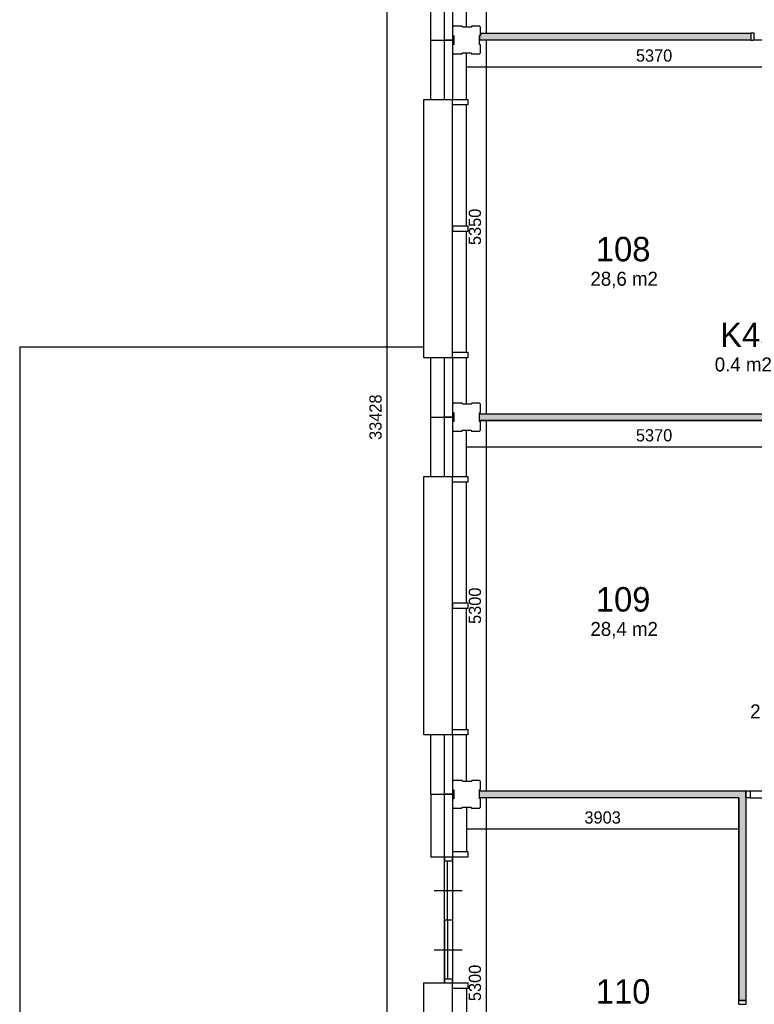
# Model space of a CAD drawing. Extents: x 126249 to 198477, y 373 to 102273.
# Tile 2 of 54: x 126249 to 136769, y 14567 to 28665. Entities that reach past the tile are written whole.
import ezdxf

# ---------------------------------------------------------------- set-up
doc = ezdxf.new("R2010")
doc.units = 0
doc.header["$MEASUREMENT"] = 0
doc.header["$PDMODE"] = 35
doc.header["$PDSIZE"] = -0.5
doc.layers.get('0').update_dxf_attribs({"linetype": 'CONTINUOUS'})
doc.layers.get('DEFPOINTS').update_dxf_attribs({"linetype": 'CONTINUOUS'})
for name, color, linetype in [('AA$1A---_ARCEER', 252, 'CONTINUOUS'), ('AL21----_BUITENWAND', 252, 'CONTINUOUS'), ('AL22----_BINNENWAND', 252, 'CONTINUOUS'), ('AL31----_BUITENKOZIJN', 252, 'CONTINUOUS'), ('AL32----_BINNENKOZIJN', 252, 'CONTINUOUS'), ('AM$1A---_MAATVOERING', 252, 'CONTINUOUS'), ('Betonpalen', 252, 'CONTINUOUS'), ('LAYER01', 252, 'CONTINUOUS'), ('LAYER20', 252, 'CONTINUOUS'), ('M2', 252, 'CONTINUOUS'), ('NUL', 252, 'CONTINUOUS')]:
    doc.layers.add(name, color=color, linetype=linetype)
doc.styles.add('B-01', font='b-gbp')
doc.dimstyles.new('BBA_STAND', dxfattribs={"dimtxt": 175, "dimasz": 1, "dimexe": 1, "dimexo": 0.001, "dimgap": 75, "dimtad": 1, "dimdec": 0, "dimzin": 0, "dimdsep": 46, "dimtxsty": 'B-01', "dimblk": 'NONE', "dimblk1": 'NONE', "dimblk2": 'PIJL1', "dimcen": 1, "dimse1": 1, "dimse2": 1, "dimclrd": 256, "dimclre": 1, "dimclrt": 256, "dimadec": 0, "dimazin": 0, "dimtfac": 1, "dimtdec": 0, "dimtmove": 0, "dimatfit": 0, "dimldrblk": 'PIJL1', "dimfxl": 1, "dimtolj": 1, "dimtzin": 0, "dimarcsym": 0})

# ---------------------------------------------------------------- blocks, each defined once
blk = doc.blocks.new('*D8')
at = {"layer": 'AM$1A---_MAATVOERING', "lineweight": -2, "transparency": 16777216}
blk.add_line((131507, 39687), (131507, 6259), dxfattribs=at)
at = {"layer": 'DEFPOINTS', "color": 0, "transparency": 16777216}
for p in [(132817, 39687), (131507, 6259), (132971, 6259)]:
    blk.add_point(p, dxfattribs=at)
at = {"layer": 'AM$1A---_MAATVOERING', "transparency": 16777216, "insert": (131345, 22973), "char_height": 175, "attachment_point": 5, "rotation": 90, "style": 'B-01'}
blk.add_mtext('\\A1;33428', dxfattribs=at)
blk = doc.blocks.new('_None')
blk = doc.blocks.new('PIJL1')
at = {"color": 1, "linetype": 'ByBlock'}
blk.add_line((0, 83), (0, -83), dxfattribs=at)
blk.add_solid([(-100, 17), (-100, -17), (0, 0)], dxfattribs=at)
blk = doc.blocks.new('*D125')
at = {"layer": 'AM$1A---_MAATVOERING', "lineweight": -2, "transparency": 16777216}
blk.add_line((132931, 33723), (132931, 28473), dxfattribs=at)
at = {"layer": 'DEFPOINTS', "color": 0, "transparency": 16777216}
for p in [(133166, 33723), (132931, 28473), (133166, 28473)]:
    blk.add_point(p, dxfattribs=at)
at = {"layer": 'AM$1A---_MAATVOERING', "transparency": 16777216, "insert": (132769, 31098), "char_height": 175, "attachment_point": 5, "rotation": 90, "style": 'B-01'}
blk.add_mtext('\\A1;5250', dxfattribs=at)
blk = doc.blocks.new('*D126')
at = {"layer": 'AM$1A---_MAATVOERING', "lineweight": -2, "transparency": 16777216}
blk.add_line((132931, 28373), (132931, 23023), dxfattribs=at)
at = {"layer": 'DEFPOINTS', "color": 0, "transparency": 16777216}
for p in [(133229, 28373), (132931, 23023), (133229, 23023)]:
    blk.add_point(p, dxfattribs=at)
at = {"layer": 'AM$1A---_MAATVOERING', "transparency": 16777216, "insert": (132769, 25698), "char_height": 175, "attachment_point": 5, "rotation": 90, "style": 'B-01'}
blk.add_mtext('\\A1;5350', dxfattribs=at)
blk = doc.blocks.new('*D128')
at = {"layer": 'AM$1A---_MAATVOERING', "lineweight": -2, "transparency": 16777216}
blk.add_line((138019, 27987), (132649, 27987), dxfattribs=at)
at = {"layer": 'DEFPOINTS', "color": 0, "transparency": 16777216}
for p in [(132649, 27987), (132649, 27856), (138019, 27796)]:
    blk.add_point(p, dxfattribs=at)
at = {"layer": 'AM$1A---_MAATVOERING', "transparency": 16777216, "insert": (135334, 28150), "char_height": 175, "attachment_point": 5, "style": 'B-01'}
blk.add_mtext('\\A1;5370', dxfattribs=at)
blk = doc.blocks.new('*D131')
at = {"layer": 'AM$1A---_MAATVOERING', "lineweight": -2, "transparency": 16777216}
blk.add_line((132931, 22923), (132931, 17623), dxfattribs=at)
at = {"layer": 'DEFPOINTS', "color": 0, "transparency": 16777216}
for p in [(133303, 22923), (132931, 17623), (133303, 17623)]:
    blk.add_point(p, dxfattribs=at)
at = {"layer": 'AM$1A---_MAATVOERING', "transparency": 16777216, "insert": (132769, 20273), "char_height": 175, "attachment_point": 5, "rotation": 90, "style": 'B-01'}
blk.add_mtext('\\A1;5300', dxfattribs=at)
blk = doc.blocks.new('*D132')
at = {"layer": 'AM$1A---_MAATVOERING', "lineweight": -2, "transparency": 16777216}
blk.add_line((132649, 22550), (138019, 22550), dxfattribs=at)
at = {"layer": 'DEFPOINTS', "color": 0, "transparency": 16777216}
for p in [(132649, 22456), (138019, 22550), (138019, 22456)]:
    blk.add_point(p, dxfattribs=at)
at = {"layer": 'AM$1A---_MAATVOERING', "transparency": 16777216, "insert": (135334, 22713), "char_height": 175, "attachment_point": 5, "style": 'B-01'}
blk.add_mtext('\\A1;5370', dxfattribs=at)
blk = doc.blocks.new('*D133')
at = {"layer": 'AM$1A---_MAATVOERING', "lineweight": -2, "transparency": 16777216}
blk.add_line((132646, 17078), (136549, 17078), dxfattribs=at)
at = {"layer": 'DEFPOINTS', "color": 0, "transparency": 16777216}
for p in [(132646, 17071), (136549, 17078), (136549, 17071)]:
    blk.add_point(p, dxfattribs=at)
at = {"layer": 'AM$1A---_MAATVOERING', "transparency": 16777216, "insert": (134597, 17241), "char_height": 175, "attachment_point": 5, "style": 'B-01'}
blk.add_mtext('\\A1;3903', dxfattribs=at)
blk = doc.blocks.new('*D134')
at = {"layer": 'AM$1A---_MAATVOERING', "lineweight": -2, "transparency": 16777216}
blk.add_line((132931, 17523), (132931, 12223), dxfattribs=at)
at = {"layer": 'DEFPOINTS', "color": 0, "transparency": 16777216}
for p in [(133162, 17523), (132931, 12223), (133162, 12223)]:
    blk.add_point(p, dxfattribs=at)
at = {"layer": 'AM$1A---_MAATVOERING', "transparency": 16777216, "insert": (132769, 14873), "char_height": 175, "attachment_point": 5, "rotation": 90, "style": 'B-01'}
blk.add_mtext('\\A1;5300', dxfattribs=at)
blk = doc.blocks.new('*D252')
at = {"layer": 'AM$1A---_MAATVOERING', "lineweight": -2, "transparency": 16777216}
blk.add_line((156999, 13516), (136649, 13516), dxfattribs=at)
at = {"layer": 'DEFPOINTS', "color": 0, "transparency": 16777216}
for p in [(136649, 14763), (156999, 14763), (136649, 13516)]:
    blk.add_point(p, dxfattribs=at)
at = {"layer": 'AM$1A---_MAATVOERING', "transparency": 16777216, "insert": (146824, 13678), "char_height": 175, "attachment_point": 5, "style": 'B-01'}
blk.add_mtext('\\A1;20350', dxfattribs=at)

msp = doc.modelspace()

# ---------------------------------------------------------------- hatches: boundary and pattern name
at = {"layer": 'AA$1A---_ARCEER'}
for points in [[(136718.8, 28373.5), (136718.8, 28473.5), (132848.9, 28473.5), (132848.9, 28441.5), (132833.9, 28436.5), (132833.9, 28373.5)], [(138018.8, 22923.5), (138018.8, 23023.5), (132833.9, 23023.5), (132833.9, 22923.5)], [(136648.8, 14623.5), (136648.8, 17523.5), (136648.8, 17523.5), (136648.8, 17623.5), (132833.9, 17623.5), (132833.9, 17523.5), (136548.8, 17523.5), (136548.8, 14623.5)]]:
    msp.add_hatch(color=256, dxfattribs=at).paths.add_polyline_path(points)

# ---------------------------------------------------------------- linework, layer by layer
at = {"layer": 'AL21----_BUITENWAND'}
for points in [[(132134.8, 28373.5), (132134.8, 29223.5)], [(132334.8, 28373.5), (132334.8, 29223.5)], [(132448.8, 29223.5), (132448.8, 28373.5)], [(132648.8, 28558.5), (132648.8, 29223.5)], [(132134.8, 28373.5), (132334.8, 28373.5)], [(132134.8, 28373.5), (132334.8, 28373.5)], [(132134.8, 27523.5), (132134.8, 28373.5)], [(132334.8, 28373.5), (132448.8, 28373.5)], [(132448.8, 28373.5), (132334.8, 28373.5)], [(132334.8, 27523.5), (132334.8, 28373.5)], [(132448.8, 28373.5), (132448.8, 27523.5)], [(132648.8, 27523.5), (132648.8, 28188.5)], [(126248.8, 23973.5), (126248.8, 5773.5)], [(132034.8, 23973.5), (126248.8, 23973.5)], [(132134.8, 22973.5), (132134.8, 23823.5)], [(132334.8, 22973.5), (132334.8, 23823.5)], [(132448.8, 23823.5), (132448.8, 22973.5)], [(132648.8, 23158.5), (132648.8, 23823.5)], [(132134.8, 22973.5), (132334.8, 22973.5)], [(132134.8, 22973.5), (132334.8, 22973.5)], [(132134.8, 22123.5), (132134.8, 22973.5)], [(132334.8, 22973.5), (132448.8, 22973.5)], [(132448.8, 22973.5), (132334.8, 22973.5)], [(132334.8, 22123.5), (132334.8, 22973.5)], [(132448.8, 22973.5), (132448.8, 22123.5)], [(132648.8, 22123.5), (132648.8, 22788.5)], [(132134.8, 17573.5), (132134.8, 18423.5)], [(132334.8, 17573.5), (132334.8, 18423.5)], [(132448.8, 18423.5), (132448.8, 17573.5)], [(132648.8, 17758.5), (132648.8, 18423.5)], [(132134.8, 17573.5), (132334.8, 17573.5)], [(132134.8, 17573.5), (132134.8, 16673.5)], [(132334.8, 17573.5), (132448.8, 17573.5)], [(132448.8, 17573.5), (132334.8, 17573.5)], [(132334.8, 16673.5), (132334.8, 17573.5)], [(132448.8, 17573.5), (132448.8, 16753.5)], [(132646, 17388.5), (132646, 16753.5)]]:
    msp.add_lwpolyline(points, dxfattribs=at)
at = {"layer": 'AL22----_BINNENWAND', "ltscale": 10}
for p, q in [((132848.9, 28441.5), (132833.9, 28436.5)), ((132833.9, 28436.5), (132833.9, 28373.5)), ((132848.9, 28473.5), (132848.9, 28441.5))]:
    msp.add_line(p, q, dxfattribs=at)
at = {"layer": 'AL22----_BINNENWAND'}
for points in [[(136720.2, 28373.5), (132833.9, 28373.5)], [(132848.9, 28473.5), (136720.2, 28473.5)], [(132833.9, 23023.5), (137948.8, 23023.5)], [(132833.9, 23023.5), (138018.8, 23023.5)], [(132833.9, 22923.5), (132833.9, 23023.5)], [(132833.9, 22923.5), (132833.9, 23023.5)], [(132833.9, 22923.5), (137948.8, 22923.5)], [(138018.8, 22923.5), (132833.9, 22923.5)], [(132833.9, 17623.5), (136648.8, 17623.5)], [(132833.9, 17623.5), (136648.8, 17623.5)], [(132833.9, 17523.5), (132833.9, 17623.5)], [(132833.9, 17523.5), (132833.9, 17623.5)], [(136648.8, 17523.5), (136648.8, 17623.5)], [(136648.8, 17523.5), (136648.8, 17623.5)], [(136648.8, 17623.5), (136648.8, 17523.5)], [(136548.8, 17523.5), (132833.9, 17523.5)], [(136548.8, 17523.5), (136548.8, 14623.5)], [(136548.8, 14623.5), (136548.8, 17523.5)], [(136648.8, 17523.5), (136648.8, 14623.5)], [(136648.8, 17523.5), (136648.8, 14623.5)], [(136548.8, 14623.5), (136648.8, 14623.5)], [(136648.8, 14623.5), (136548.8, 14623.5)], [(136648.8, 14623.5), (136548.8, 14623.5)]]:
    msp.add_lwpolyline(points, dxfattribs=at)
at = {"layer": 'AL31----_BUITENKOZIJN'}
for p, q in [((132448.8, 23903.5), (132448.8, 27443.5)), ((132448.8, 18503.5), (132448.8, 22043.5)), ((132448.8, 16753.5), (132448.8, 16673.5)), ((132668.8, 16753.5), (132668.8, 16673.5)), ((132448.8, 13153.5), (132448.8, 14793.5))]:
    msp.add_line(p, q, dxfattribs=at)
for points in [[(132034.8, 27523.5), (132448.8, 27523.5)], [(132034.8, 23823.5), (132034.8, 27523.5)], [(132448.8, 27443.5), (132448.8, 27523.5)], [(132448.8, 27523.5), (132668.8, 27523.5)], [(132668.8, 27523.5), (132668.8, 27443.5)], [(132668.8, 27443.5), (132448.8, 27443.5)], [(132648.8, 25713.5), (132648.8, 27443.5)], [(132448.8, 25713.5), (132668.8, 25713.5)], [(132448.8, 25713.5), (132448.8, 25633.5)], [(132448.8, 25633.5), (132448.8, 25713.5)], [(132668.8, 25713.5), (132668.8, 25633.5)], [(132668.8, 25633.5), (132448.8, 25633.5)], [(132648.8, 23903.5), (132648.8, 25633.5)], [(132448.8, 23823.5), (132448.8, 23903.5)], [(132448.8, 23903.5), (132668.8, 23903.5)], [(132668.8, 23903.5), (132668.8, 23823.5)], [(132448.8, 23823.5), (132034.8, 23823.5)], [(132668.8, 23823.5), (132448.8, 23823.5)], [(132034.8, 22123.5), (132448.8, 22123.5)], [(132034.8, 18423.5), (132034.8, 22123.5)], [(132448.8, 22043.5), (132448.8, 22123.5)], [(132448.8, 22123.5), (132668.8, 22123.5)], [(132668.8, 22043.5), (132448.8, 22043.5)], [(132648.8, 20313.5), (132648.8, 22043.5)], [(132668.8, 22123.5), (132668.8, 22043.5)], [(132448.8, 20313.5), (132448.8, 20233.5)], [(132448.8, 20233.5), (132448.8, 20313.5)], [(132448.8, 20313.5), (132668.8, 20313.5)], [(132668.8, 20313.5), (132668.8, 20233.5)], [(132668.8, 20233.5), (132448.8, 20233.5)], [(132648.8, 18503.5), (132648.8, 20233.5)], [(132448.8, 18423.5), (132448.8, 18503.5)], [(132448.8, 18503.5), (132668.8, 18503.5)], [(132668.8, 18503.5), (132668.8, 18423.5)], [(132448.8, 18423.5), (132034.8, 18423.5)], [(132668.8, 18423.5), (132448.8, 18423.5)], [(132668.8, 16673.5), (132134.8, 16673.5)], [(132334.8, 14873.5), (132334.8, 16673.5)], [(132334.8, 16663.5), (132334.8, 16622.5)], [(132448.8, 16753.5), (132668.8, 16753.5)], [(132448.8, 16673.5), (132448.8, 14873.5)], [(132334.8, 15773.5), (132334.8, 16622.5)], [(132374.8, 15773.5), (132374.8, 16622.5)], [(132183.8, 16198), (132383.8, 16198), (132583.8, 16198)], [(132448.8, 15773.5), (132334.8, 15773.5)], [(132334.8, 15773.5), (132334.8, 14924.5)], [(132374.8, 15773.5), (132334.8, 15773.5)], [(132374.8, 15773.5), (132374.8, 14925.5)], [(132183.8, 15349), (132383.8, 15349), (132583.8, 15349)], [(132034.8, 14873.5), (132448.8, 14873.5)], [(132034.8, 13073.5), (132034.8, 14873.5)], [(132448.8, 14940.5), (132448.8, 14873.5)], [(132448.8, 14940.5), (132448.8, 14873.5)], [(132448.8, 14793.5), (132448.8, 14873.5)], [(132448.8, 14793.5), (132448.8, 14873.5)], [(132448.8, 14873.5), (132668.8, 14873.5)], [(132668.8, 14873.5), (132668.8, 14793.5)], [(132668.8, 14793.5), (132448.8, 14793.5)], [(132646, 14793.5), (132646, 13153.5)]]:
    msp.add_lwpolyline(points, dxfattribs=at)
for points in [[(132448.8, 16621.5), (132448.8, 16673.5), (132334.8, 16673.5), (132334.8, 16621.5)], [(132448.8, 14873.5), (132448.8, 14925.5), (132334.8, 14925.5), (132334.8, 14873.5)]]:
    msp.add_lwpolyline(points, close=True, dxfattribs=at)
at = {"layer": 'AL32----_BINNENKOZIJN'}
for points in [[(136648.8, 17623.5), (136708.6, 17623.5), (136708.6, 17523.7), (136648.8, 17523.7)], [(136648.8, 14623.5), (136648.8, 14563.7), (136549.1, 14563.7), (136549.1, 14623.5)]]:
    msp.add_lwpolyline(points, close=True, dxfattribs=at)
for points in [[(136708.6, 17623.5), (137003.6, 17623.5)], [(136708.6, 17523.7), (137003.6, 17523.7)]]:
    msp.add_lwpolyline(points, dxfattribs=at)
at = {"layer": 'Betonpalen'}
for points in [[(132463.9, 28573.5), (132448.9, 28558.5)], [(132448.9, 28558.5), (132448.9, 28443.5)], [(132584.9, 28573.5), (132463.9, 28573.5)], [(132589.9, 28558.5), (132584.9, 28573.5)], [(132714.9, 28558.5), (132589.9, 28558.5)], [(132722.9, 28573.5), (132714.9, 28558.5)], [(132833.9, 28573.5), (132722.9, 28573.5)], [(132848.9, 28558.5), (132833.9, 28573.5)], [(132848.9, 28441.5), (132848.9, 28558.5)], [(132448.9, 28443.5), (132463.9, 28435.5)], [(132463.9, 28435.5), (132463.9, 28310.5)], [(132833.9, 28436.5), (132848.9, 28441.5)], [(132833.9, 28311.5), (132833.9, 28436.5)], [(132463.9, 28310.5), (132448.9, 28305.5)], [(132448.9, 28305.5), (132448.9, 28188.5)], [(132848.9, 28303.5), (132833.9, 28311.5)], [(132848.9, 28188.5), (132848.9, 28303.5)], [(132448.9, 28188.5), (132463.9, 28173.5)], [(132463.9, 28173.5), (132582.9, 28173.5)], [(132582.9, 28173.5), (132590.9, 28188.5)], [(132590.9, 28188.5), (132715.9, 28188.5)], [(132715.9, 28188.5), (132720.9, 28173.5)], [(132720.9, 28173.5), (132833.9, 28173.5)], [(132833.9, 28173.5), (132848.9, 28188.5)], [(132463.9, 23173.5), (132448.9, 23158.5)], [(132448.9, 23158.5), (132448.9, 23043.5)], [(132584.9, 23173.5), (132463.9, 23173.5)], [(132589.9, 23158.5), (132584.9, 23173.5)], [(132714.9, 23158.5), (132589.9, 23158.5)], [(132722.9, 23173.5), (132714.9, 23158.5)], [(132833.9, 23173.5), (132722.9, 23173.5)], [(132848.9, 23158.5), (132833.9, 23173.5)], [(132848.9, 23041.5), (132848.9, 23158.5)], [(132448.9, 23043.5), (132463.9, 23035.5)], [(132463.9, 23035.5), (132463.9, 22910.5)], [(132833.9, 23036.5), (132848.9, 23041.5)], [(132833.9, 22911.5), (132833.9, 23036.5)], [(132463.9, 22910.5), (132448.9, 22905.5)], [(132448.9, 22905.5), (132448.9, 22788.5)], [(132848.9, 22903.5), (132833.9, 22911.5)], [(132848.9, 22788.5), (132848.9, 22903.5)], [(132448.9, 22788.5), (132463.9, 22773.5)], [(132463.9, 22773.5), (132582.9, 22773.5)], [(132582.9, 22773.5), (132590.9, 22788.5)], [(132590.9, 22788.5), (132715.9, 22788.5)], [(132715.9, 22788.5), (132720.9, 22773.5)], [(132720.9, 22773.5), (132833.9, 22773.5)], [(132833.9, 22773.5), (132848.9, 22788.5)], [(132463.9, 17773.5), (132448.9, 17758.5)], [(132584.9, 17773.5), (132463.9, 17773.5)], [(132589.9, 17758.5), (132584.9, 17773.5)], [(132722.9, 17773.5), (132714.9, 17758.5)], [(132833.9, 17773.5), (132722.9, 17773.5)], [(132848.9, 17758.5), (132833.9, 17773.5)], [(132448.9, 17758.5), (132448.9, 17643.5)], [(132448.9, 17643.5), (132463.9, 17635.5)], [(132463.9, 17635.5), (132463.9, 17510.5)], [(132714.9, 17758.5), (132589.9, 17758.5)], [(132833.9, 17636.5), (132848.9, 17641.5)], [(132833.9, 17511.5), (132833.9, 17636.5)], [(132848.9, 17641.5), (132848.9, 17758.5)], [(132463.9, 17510.5), (132448.9, 17505.5)], [(132448.9, 17505.5), (132448.9, 17388.5)], [(132848.9, 17503.5), (132833.9, 17511.5)], [(132848.9, 17388.5), (132848.9, 17503.5)], [(132448.9, 17388.5), (132463.9, 17373.5)], [(132463.9, 17373.5), (132582.9, 17373.5)], [(132582.9, 17373.5), (132590.9, 17388.5)], [(132590.9, 17388.5), (132715.9, 17388.5)], [(132715.9, 17388.5), (132720.9, 17373.5)], [(132720.9, 17373.5), (132833.9, 17373.5)], [(132833.9, 17373.5), (132848.9, 17388.5)]]:
    msp.add_lwpolyline(points, dxfattribs=at)
at = {"layer": 'LAYER20'}
msp.add_lwpolyline([(136718.8, 28474.1), (136718.8, 28374.1)], dxfattribs=at)
at = {"layer": 'NUL'}
for points in [[(136768.8, 28473.5), (136718.8, 28473.5)], [(136718.8, 28373.5), (136753.8, 28373.5)], [(137033.8, 28373.5), (136753.8, 28373.5)], [(136768.8, 28373.5), (136768.8, 28473.5)]]:
    msp.add_lwpolyline(points, dxfattribs=at)

# ---------------------------------------------------------------- texts
at = {"layer": 'LAYER01', "style": 'B-01'}
for s, p in [('108', (134500.5, 25204.4)), ('K45', (136280.8, 23978)), ('109', (134500.5, 20190.4)), ('110', (134500.5, 14576.4))]:
    msp.add_text(s, height=350, rotation=0, dxfattribs=at).set_placement(p)
at = {"layer": 'M2', "char_height": 200, "width": 1805, "attachment_point": 1, "style": 'B-01'}
for s, insert in [('28,6 m2', (134422.5, 25055.2)), ('0.4 m2', (136202.8, 23828.8)), ('28,4 m2', (134422.5, 20041.2)), ('2,5 m2', (136710, 18860.8))]:
    msp.add_mtext(s, dxfattribs=dict(at, insert=insert))

# ---------------------------------------------------------------- dimensions: what is measured, and where the dimension line sits
at = {"layer": 'AM$1A---_MAATVOERING'}
for base, p1, p2, picture, middle in [((131507.4, 6259.5), (132816.9, 39687.5), (132971.4, 6259.5), '*D8', (131344.9, 22973.5)), ((132931.4, 28473.5), (133166.4, 33723.5), (133166.4, 28473.5), '*D125', (132768.9, 31098.5)), ((132931.4, 23023.5), (133229.4, 28373.5), (133229.4, 23023.5), '*D126', (132768.9, 25698.5)), ((132931.4, 17623.5), (133303.4, 22923.5), (133303.4, 17623.5), '*D131', (132768.9, 20273.5)), ((132931.4, 12223.5), (133162.4, 17523.5), (133162.4, 12223.5), '*D134', (132768.9, 14873.5))]:
    dim = msp.add_linear_dim(base=base, p1=p1, p2=p2, angle=270, dimstyle='BBA_STAND', dxfattribs=at)
    dim.commit()
    dim.dimension.update_dxf_attribs({"geometry": picture, "text_midpoint": middle})
for base, p1, p2, picture, middle in [((132648.8, 27987.5), (138018.8, 27796.5), (132648.8, 27856), '*D128', (135333.8, 28150)), ((138018.8, 22550.5), (132648.8, 22456), (138018.8, 22456), '*D132', (135333.8, 22713)), ((136548.8, 17078.5), (132646, 17071), (136548.8, 17071), '*D133', (134597.4, 17241)), ((136648.8, 13515.7), (156998.8, 14762.7), (136648.8, 14762.7), '*D252', (146823.8, 13678.2))]:
    dim = msp.add_linear_dim(base=base, p1=p1, p2=p2, dimstyle='BBA_STAND', dxfattribs=at)
    dim.commit()
    dim.dimension.update_dxf_attribs({"geometry": picture, "text_midpoint": middle})

doc.saveas('drawing.dxf')
